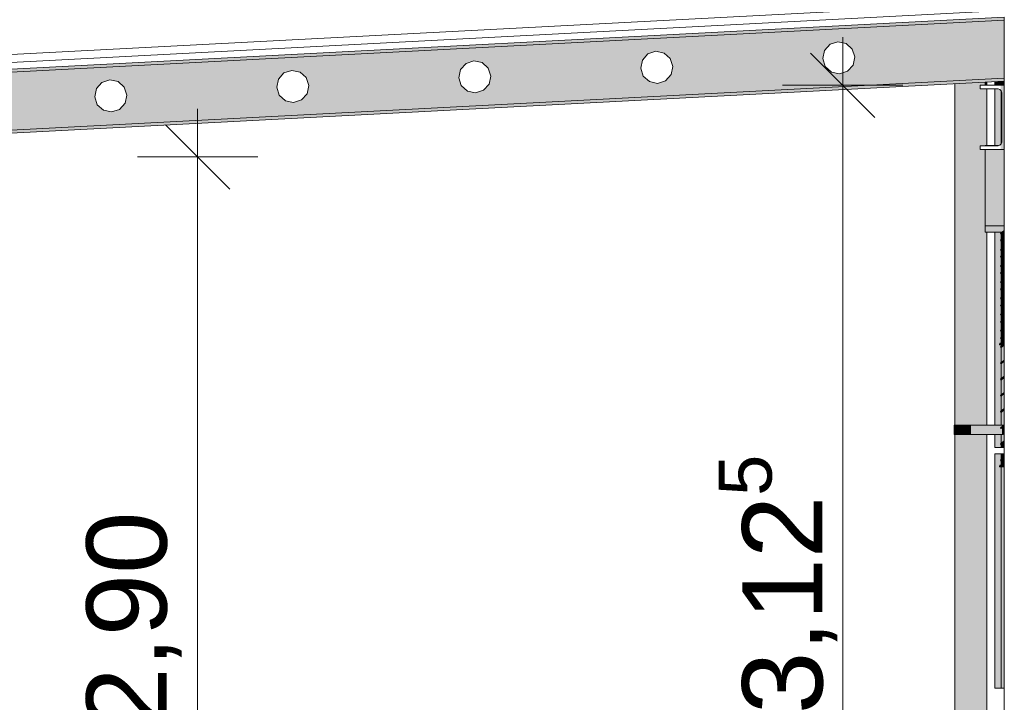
# Model space of a CAD drawing. Header units: metres. Extents: x -52 to 321, y -8 to 26.
# Tile 245 of 256: x 293.95 to 297.02, y 1.16 to 3.29. Entities that reach past the tile are written whole.
import ezdxf

# ---------------------------------------------------------------- set-up
doc = ezdxf.new("R2010")
doc.units = ezdxf.units.M
doc.header["$MEASUREMENT"] = 0
for name, color, linetype in [('10 Fassade', 7, 'Continuous'), ('10 Wand außen', 7, 'Continuous'), ('30 Dachaufbau', 7, 'Continuous'), ('30 Dachentwässerung', 7, 'Continuous'), ('30 Dachstuhl', 7, 'Continuous'), ('94 Genehmigungsplanung Bemaßung', 7, 'Continuous')]:
    doc.layers.add(name, color=color, linetype=linetype)
doc.styles.add('ERSTELLTER_STIL_2', font='arial.ttf')
doc.dimstyles.new('ERSTELLTER_STIL__3', dxfattribs={"dimtxt": 0.25, "dimasz": 0.19, "dimexe": 0.18, "dimexo": 0.1, "dimgap": 0, "dimtad": 1, "dimzin": 0, "dimdsep": 46, "dimtxsty": 'ERSTELLTER_STIL_2', "dimblk": 'ARROWHEAD_6', "dimblk1": 'ARROWHEAD_6', "dimblk2": 'ARROWHEAD_6', "dimcen": 0.09, "dimclrd": 7, "dimclre": 7, "dimclrt": 7, "dimazin": 0, "dimtfac": 1, "dimtdec": 4, "dimtmove": 0, "dimatfit": 3, "dimfxl": 1, "dimtolj": 1, "dimtzin": 0, "dimarcsym": 0})

# ---------------------------------------------------------------- blocks, each defined once
blk = doc.blocks.new('*D56', base_point=(33626.1154, -0.0027))
at = {"layer": '94 Genehmigungsplanung Bemaßung', "color": 7, "linetype": 'Continuous', "lineweight": 13}
for p, q in [((294.5046, 2.8619), (294.5046, 3.0119)), ((294.6046, 2.7619), (294.4046, 2.9619)), ((294.6921, 2.8619), (294.3171, 2.8619)), ((294.5046, -0.0381), (294.5046, 2.8619)), ((294.4046, 0.0619), (294.6046, -0.1381)), ((294.6921, -0.0381), (294.3171, -0.0381)), ((294.5046, -0.1881), (294.5046, -0.0381))]:
    blk.add_line(p, q, dxfattribs=at)
at = {"layer": '94 Genehmigungsplanung Bemaßung', "color": 7, "lineweight": 13, "insert": (294.4546, 1.0783), "char_height": 0.25, "attachment_point": 7, "rotation": 90, "style": 'ERSTELLTER_STIL_2'}
blk.add_mtext('\\A1;{\\pql;\\fArial|b0|i0|c0|p0;\\W1.000000;2,90}', dxfattribs=at)
blk = doc.blocks.new('ARROWHEAD_6')
at = {"color": 0, "linetype": 'Continuous', "lineweight": 0}
for p, q in [((-0.5, -0.5), (0.5, 0.5)), ((0, 0), (-1, 0))]:
    blk.add_line(p, q, dxfattribs=at)
blk = doc.blocks.new('*D57', base_point=(33626.1154, -0.0027))
at = {"layer": '94 Genehmigungsplanung Bemaßung', "color": 7, "linetype": 'Continuous', "lineweight": 13}
for p, q in [((296.5131, 3.0852), (296.5131, 3.2352)), ((296.6131, 2.9852), (296.4131, 3.1852)), ((296.7006, 3.0852), (296.3256, 3.0852)), ((296.5131, -0.0381), (296.5131, 3.0852)), ((296.4131, 0.0619), (296.6131, -0.1381)), ((296.7006, -0.0381), (296.3256, -0.0381)), ((296.5131, -0.1881), (296.5131, -0.0381))]:
    blk.add_line(p, q, dxfattribs=at)
at = {"layer": '94 Genehmigungsplanung Bemaßung', "color": 7, "lineweight": 13, "insert": (296.523, 1.127), "char_height": 0.25, "attachment_point": 7, "rotation": 90, "style": 'ERSTELLTER_STIL_2'}
blk.add_mtext('\\A1;{\\pql;\\fArial|b0|i0|c0|p0;\\W1.000000;3,12\\fArial|b0|i0|c0|p0;\\W1.000000;\\A1{\\H.66x;\\S5^  ;}}', dxfattribs=at)

msp = doc.modelspace()

# ---------------------------------------------------------------- hatches: boundary and pattern name
at = {"layer": '10 Fassade', "linetype": 'Continuous', "lineweight": 0, "true_color": 0x000000}
for points in [[(297.0061, 3.0972), (296.9861, 3.0962), (296.9861, 3.0852), (297.0061, 3.0852)], [(297.0161, 3.0977), (297.0061, 3.0972), (297.0061, 3.0852), (297.0161, 3.0852)], [(296.9966, 3.0737), (296.9861, 3.0737), (296.9861, 2.8973), (296.9985, 2.8973), (297.0023, 2.8983), (297.0061, 2.902), (297.0061, 3.0685), (297.0023, 3.0722)], [(297.0061, 2.902), (297.0065, 2.9025), (297.0081, 2.9082), (297.0081, 3.0622), (297.0065, 3.068), (297.0061, 3.0685)], [(297.0061, 2.6273), (296.9861, 2.6273), (296.9861, 2.0273), (297.0061, 2.0273), (297.0061, 2.0666), (297.0058, 2.0664), (297.0043, 2.069), (297.0061, 2.0704), (297.0061, 2.1171), (297.0058, 2.1169), (297.0043, 2.1195), (297.0061, 2.1208), (297.0061, 2.1675), (297.0058, 2.1673), (297.0043, 2.1699), (297.0061, 2.1713), (297.0061, 2.2179), (297.0058, 2.2177), (297.0043, 2.2203), (297.0061, 2.2217), (297.0061, 2.2683), (297.0058, 2.2682), (297.0043, 2.2707), (297.0061, 2.2721), (297.0061, 2.2773), (297.0011, 2.2773), (297.0011, 2.2788), (297.0026, 2.2788), (297.0026, 2.2818), (297.0061, 2.2818), (297.0061, 2.2955), (297.0058, 2.2953), (297.0043, 2.2979), (297.0061, 2.2993), (297.0061, 2.3188), (297.0058, 2.3186), (297.0043, 2.3212), (297.0061, 2.3226), (297.0061, 2.3463), (297.0058, 2.3461), (297.0043, 2.3487), (297.0061, 2.3501), (297.0061, 2.3692), (297.0058, 2.369), (297.0043, 2.3716), (297.0061, 2.373), (297.0061, 2.3971), (297.0058, 2.3969), (297.0043, 2.3995), (297.0061, 2.4008), (297.0061, 2.4196), (297.0058, 2.4194), (297.0043, 2.422), (297.0061, 2.4234), (297.0061, 2.4478), (297.0058, 2.4476), (297.0043, 2.4502), (297.0061, 2.4516), (297.0061, 2.47), (297.0058, 2.4699), (297.0043, 2.4725), (297.0061, 2.4738), (297.0061, 2.4986), (297.0058, 2.4984), (297.0043, 2.501), (297.0061, 2.5024), (297.0061, 2.5205), (297.0058, 2.5203), (297.0043, 2.5229), (297.0061, 2.5243), (297.0061, 2.5494), (297.0058, 2.5492), (297.0043, 2.5518), (297.0061, 2.5531), (297.0061, 2.5709), (297.0058, 2.5707), (297.0043, 2.5733), (297.0061, 2.5747), (297.0061, 2.6001), (297.0058, 2.5999), (297.0043, 2.6025), (297.0061, 2.6039), (297.0061, 2.6213), (297.0058, 2.6211), (297.0043, 2.6237), (297.0061, 2.6251)], [(297.0135, 2.6273), (297.0061, 2.6213), (297.0061, 2.6039), (297.0161, 2.6119), (297.0161, 2.6273)], [(297.0061, 2.6251), (297.0088, 2.6273), (297.0061, 2.6273)], [(297.0061, 2.5747), (297.0161, 2.5826), (297.0161, 2.6081), (297.0061, 2.6001)], [(297.0161, 2.5789), (297.0061, 2.5709), (297.0061, 2.5531), (297.0161, 2.5611)], [(297.0061, 2.5494), (297.0061, 2.5243), (297.0161, 2.5322), (297.0161, 2.5573)], [(297.0161, 2.5284), (297.0061, 2.5205), (297.0061, 2.5024), (297.0161, 2.5103)], [(297.0061, 2.4738), (297.0161, 2.4818), (297.0161, 2.5066), (297.0061, 2.4986)], [(297.0061, 2.47), (297.0061, 2.4516), (297.0161, 2.4596), (297.0161, 2.478)], [(297.0161, 2.4558), (297.0061, 2.4478), (297.0061, 2.4234), (297.0161, 2.4314)], [(297.0061, 2.4196), (297.0061, 2.4008), (297.0161, 2.4088), (297.0161, 2.4276)], [(297.0061, 2.3971), (297.0061, 2.373), (297.0161, 2.3809), (297.0161, 2.405)], [(297.0161, 2.3771), (297.0061, 2.3692), (297.0061, 2.3501), (297.0161, 2.358)], [(297.0161, 2.3543), (297.0061, 2.3463), (297.0061, 2.3226), (297.0161, 2.3305)], [(297.0061, 2.3188), (297.0061, 2.2993), (297.0161, 2.3073), (297.0161, 2.3267)], [(297.0061, 2.2818), (297.0161, 2.2818), (297.0161, 2.3035), (297.0061, 2.2955)], [(297.0061, 2.2721), (297.0125, 2.2773), (297.0061, 2.2773)], [(297.0161, 2.2763), (297.0061, 2.2683), (297.0061, 2.2217), (297.0161, 2.2297)], [(297.0161, 2.2259), (297.0061, 2.2179), (297.0061, 2.1713), (297.0161, 2.1792)], [(297.0161, 2.1754), (297.0061, 2.1675), (297.0061, 2.1208), (297.0161, 2.1288)], [(297.0161, 2.125), (297.0061, 2.1171), (297.0061, 2.0704), (297.0161, 2.0784)], [(297.0161, 2.0746), (297.0061, 2.0666), (297.0061, 2.0273), (297.012, 2.0273), (297.012, 2.0247), (297.0161, 2.028)], [(297.0061, 1.9696), (297.0161, 1.9775), (297.0161, 2.0242), (297.012, 2.0209), (297.012, 1.9973), (297.0061, 1.9973)], [(296.9861, 1.9573), (297.0061, 1.9573), (297.0061, 1.9658), (297.0058, 1.9656), (297.0043, 1.9682), (297.0061, 1.9696), (297.0061, 1.9973), (296.9861, 1.9973)], [(297.0061, 1.9573), (297.0161, 1.9573), (297.0161, 1.9737), (297.0061, 1.9658)], [(296.9861, 1.2073), (297.0061, 1.2073), (297.0061, 1.8973), (297.0011, 1.8973), (297.0011, 1.8988), (297.0026, 1.8988), (297.0026, 1.9018), (297.0061, 1.9018), (297.0061, 1.9154), (297.0058, 1.9152), (297.0043, 1.9178), (297.0061, 1.9191), (297.0061, 1.9373), (296.9861, 1.9373)], [(297.0061, 1.9373), (297.0061, 1.9191), (297.0161, 1.9271), (297.0161, 1.9373)], [(297.0061, 1.9154), (297.0061, 1.9018), (297.0161, 1.9018), (297.0161, 1.9233)], [(297.0161, 1.8973), (297.0061, 1.8973), (297.0061, 1.2073), (297.0161, 1.2073)]]:
    msp.add_hatch(color=18, dxfattribs=at).paths.add_polyline_path(points)
at = {"layer": '10 Wand außen', "linetype": 'Continuous', "lineweight": 0, "true_color": 0x000000}
for points in [[(296.9985, 2.8973), (296.9561, 2.8973), (296.9561, 2.8967), (296.9966, 2.8967)], [(297.0161, 2.8852), (296.9561, 2.8852), (296.9561, 2.6473), (297.0161, 2.6473)], [(297.0161, 2.6473), (296.9561, 2.6473), (296.9561, 2.6273), (297.0088, 2.6273), (297.0161, 2.6331)], [(297.0161, 2.6331), (297.0043, 2.6237), (297.0058, 2.6211), (297.0161, 2.6293)], [(297.0161, 2.6119), (297.0043, 2.6025), (297.0058, 2.5999), (297.0161, 2.6081)], [(297.0135, 2.6273), (297.0161, 2.6273), (297.0161, 2.6293)], [(297.0161, 2.5826), (297.0043, 2.5733), (297.0058, 2.5707), (297.0161, 2.5789)], [(297.0161, 2.5611), (297.0043, 2.5518), (297.0058, 2.5492), (297.0161, 2.5573)], [(297.0161, 2.5322), (297.0043, 2.5229), (297.0058, 2.5203), (297.0161, 2.5284)], [(297.0161, 2.5103), (297.0043, 2.501), (297.0058, 2.4984), (297.0161, 2.5066)], [(297.0161, 2.4818), (297.0043, 2.4725), (297.0058, 2.4699), (297.0161, 2.478)], [(297.0161, 2.4596), (297.0043, 2.4502), (297.0058, 2.4476), (297.0161, 2.4558)], [(297.0161, 2.4314), (297.0043, 2.422), (297.0058, 2.4194), (297.0161, 2.4276)], [(297.0161, 2.4088), (297.0043, 2.3995), (297.0058, 2.3969), (297.0161, 2.405)], [(297.0161, 2.3809), (297.0043, 2.3716), (297.0058, 2.369), (297.0161, 2.3771)], [(297.0161, 2.358), (297.0043, 2.3487), (297.0058, 2.3461), (297.0161, 2.3543)], [(297.0161, 2.3305), (297.0043, 2.3212), (297.0058, 2.3186), (297.0161, 2.3267)], [(297.0161, 2.3073), (297.0043, 2.2979), (297.0058, 2.2953), (297.0161, 2.3035)], [(297.0011, 2.2788), (297.0011, 2.2773), (297.0125, 2.2773), (297.0161, 2.2801), (297.0161, 2.2818), (297.0026, 2.2818), (297.0026, 2.2788)], [(297.0161, 2.2801), (297.0043, 2.2707), (297.0058, 2.2682), (297.0161, 2.2763)], [(297.0161, 2.2297), (297.0043, 2.2203), (297.0058, 2.2177), (297.0161, 2.2259)], [(297.0161, 2.1792), (297.0043, 2.1699), (297.0058, 2.1673), (297.0161, 2.1754)], [(297.0161, 2.1288), (297.0043, 2.1195), (297.0058, 2.1169), (297.0161, 2.125)], [(297.0161, 2.0784), (297.0043, 2.069), (297.0058, 2.0664), (297.0161, 2.0746)], [(297.0161, 2.028), (297.0043, 2.0186), (297.0058, 2.016), (297.0161, 2.0242)], [(297.0161, 1.9775), (297.0043, 1.9682), (297.0058, 1.9656), (297.0161, 1.9737)], [(297.0026, 1.8988), (297.0011, 1.8988), (297.0011, 1.8973), (297.0161, 1.8973), (297.0161, 1.9018), (297.0026, 1.9018)], [(297.0161, 1.9271), (297.0043, 1.9178), (297.0058, 1.9152), (297.0161, 1.9233)]]:
    msp.add_hatch(color=18, dxfattribs=at).paths.add_polyline_path(points)
at = {"layer": '30 Dachentwässerung', "linetype": 'Continuous', "lineweight": 0, "true_color": 0x000000}
for points in [[(296.8621, 2.0273), (296.8688, 2.0273), (296.8688, 3.09), (296.8621, 3.0897)], [(296.8871, 3.091), (296.8688, 3.09), (296.8688, 2.0273), (296.8871, 2.0273)], [(296.8871, 2.0273), (296.9121, 2.0273), (296.9121, 3.0923), (296.8871, 3.091)], [(296.9121, 3.0923), (296.9121, 2.0273), (296.9371, 2.0273), (296.9371, 3.0936)], [(296.9371, 2.0273), (296.9554, 2.0273), (296.9554, 2.8852), (296.9411, 2.8852), (296.9411, 2.8967), (296.9554, 2.8967), (296.9554, 3.0737), (296.9411, 3.0737), (296.9411, 3.0852), (296.9554, 3.0852), (296.9554, 3.0946), (296.9371, 3.0936)], [(296.9621, 3.0949), (296.9554, 3.0946), (296.9554, 3.0852), (296.9621, 3.0852)], [(296.9621, 3.0737), (296.9554, 3.0737), (296.9554, 2.8967), (296.9561, 2.8967), (296.9561, 2.8973), (296.9621, 2.8973)], [(296.9561, 2.8852), (296.9554, 2.8852), (296.9554, 2.0273), (296.9621, 2.0273), (296.9621, 2.6273), (296.9611, 2.6273), (296.9561, 2.6273)], [(296.8669, 1.9973), (296.8669, 2.0273), (296.86, 2.0273), (296.86, 1.9973)], [(296.886, 1.9973), (296.886, 2.0273), (296.8669, 2.0273), (296.8669, 1.9973)], [(296.912, 1.9973), (296.912, 2.0273), (296.886, 2.0273), (296.886, 1.9973)], [(296.912, 1.9973), (297.01, 1.9973), (297.01, 2.0193), (297.0058, 2.016), (297.0043, 2.0186), (297.01, 2.0231), (297.01, 2.0273), (296.912, 2.0273)], [(297.01, 2.0273), (297.01, 2.0231), (297.012, 2.0247), (297.012, 2.0273)], [(296.8621, 1.9973), (296.8621, 0.3273), (296.8688, 0.3273), (296.8688, 1.9973)], [(296.8688, 0.3273), (296.8871, 0.3273), (296.8871, 1.9973), (296.8688, 1.9973)], [(296.9121, 1.9973), (296.8871, 1.9973), (296.8871, 0.3273), (296.9121, 0.3273)], [(296.9371, 1.9973), (296.9121, 1.9973), (296.9121, 0.3273), (296.9371, 0.3273)], [(296.9371, 1.9973), (296.9371, 0.3273), (296.9554, 0.3273), (296.9554, 1.9973)], [(296.9554, 0.3273), (296.9621, 0.3273), (296.9621, 1.9973), (296.9554, 1.9973)], [(297.01, 1.9973), (297.012, 1.9973), (297.012, 2.0209), (297.01, 2.0193)]]:
    msp.add_hatch(color=18, dxfattribs=at).paths.add_polyline_path(points)
at = {"layer": '30 Dachstuhl', "linetype": 'Continuous', "lineweight": 0, "true_color": 0x000000}
for points in [[(294.4197, 3.2067), (294.4197, 3.2067), (297.0092, 3.3424), (297.0092, 3.3424)], [(292.0175, 3.057), (292.0176, 3.0558), (297.0107, 3.3175), (297.0107, 3.3186)], [(292.0184, 3.0361), (292.0173, 3.036), (292.0173, 3.026), (297.0161, 3.288), (297.0161, 3.2977), (292.0184, 3.0358)], [(297.0161, 3.1078), (292.0173, 2.8458), (292.0173, 2.8358), (292.4656, 2.8593), (292.4656, 2.8619), (292.5161, 2.8619), (297.0161, 3.0977)], [(297.0049, 2.9008), (297.0049, 2.8852), (297.0161, 2.8852), (297.0161, 3.0852), (297.0049, 3.0852), (297.0049, 3.0696), (297.0065, 3.068), (297.0081, 3.0622), (297.0081, 2.9082), (297.0065, 2.9025)]]:
    msp.add_hatch(color=18, dxfattribs=at).paths.add_polyline_path(points)
h = msp.add_hatch(color=18, dxfattribs=at)
h.paths.add_polyline_path([(292.0173, 2.8458), (297.0161, 3.1078), (297.0161, 3.288), (292.0173, 3.026)])
h.paths.add_polyline_path([(292.4921, 2.9358), (292.4841, 2.9604), (292.4895, 2.9857), (292.5068, 3.0049), (292.5314, 3.0129), (292.5567, 3.0075), (292.576, 2.9902), (292.584, 2.9656), (292.5786, 2.9403), (292.5613, 2.921), (292.5367, 2.9131), (292.5113, 2.9184)], flags=0)
h.paths.add_polyline_path([(293.0588, 2.9654), (293.0508, 2.9901), (293.0561, 3.0154), (293.0735, 3.0346), (293.0981, 3.0426), (293.1234, 3.0372), (293.1426, 3.0199), (293.1506, 2.9953), (293.1452, 2.97), (293.1279, 2.9507), (293.1033, 2.9427), (293.078, 2.9481)], flags=0)
h.paths.add_polyline_path([(293.6254, 2.9951), (293.6174, 3.0198), (293.6228, 3.0451), (293.6401, 3.0643), (293.6647, 3.0723), (293.69, 3.0669), (293.7093, 3.0496), (293.7173, 3.025), (293.7119, 2.9997), (293.6946, 2.9804), (293.67, 2.9724), (293.6446, 2.9778)], flags=0)
h.paths.add_polyline_path([(294.1921, 3.0248), (294.1841, 3.0495), (294.1894, 3.0748), (294.2068, 3.094), (294.2314, 3.102), (294.2567, 3.0966), (294.2759, 3.0793), (294.2839, 3.0547), (294.2785, 3.0294), (294.2612, 3.0101), (294.2366, 3.0021), (294.2113, 3.0075)], flags=0)
h.paths.add_polyline_path([(294.7587, 3.0545), (294.7507, 3.0792), (294.7561, 3.1045), (294.7734, 3.1237), (294.798, 3.1317), (294.8233, 3.1263), (294.8426, 3.109), (294.8506, 3.0844), (294.8452, 3.0591), (294.8279, 3.0398), (294.8033, 3.0318), (294.7779, 3.0372)], flags=0)
h.paths.add_polyline_path([(295.3174, 3.1089), (295.3227, 3.1342), (295.3401, 3.1534), (295.3647, 3.1614), (295.39, 3.156), (295.4092, 3.1387), (295.4172, 3.1141), (295.4119, 3.0888), (295.3945, 3.0695), (295.3699, 3.0615), (295.3446, 3.0669), (295.3254, 3.0842)], flags=0)
h.paths.add_polyline_path([(295.884, 3.1385), (295.8894, 3.1639), (295.9067, 3.1831), (295.9313, 3.1911), (295.9567, 3.1857), (295.9759, 3.1684), (295.9839, 3.1438), (295.9785, 3.1185), (295.9612, 3.0992), (295.9366, 3.0912), (295.9113, 3.0966), (295.892, 3.1139)], flags=0)
h.paths.add_polyline_path([(296.4507, 3.1682), (296.4561, 3.1936), (296.4734, 3.2128), (296.498, 3.2208), (296.5233, 3.2154), (296.5425, 3.1981), (296.5505, 3.1735), (296.5452, 3.1482), (296.5278, 3.1289), (296.5032, 3.1209), (296.4779, 3.1263), (296.4587, 3.1436)], flags=0)

# ---------------------------------------------------------------- linework, layer by layer
at = {"layer": '10 Fassade', "color": 7, "linetype": 'Continuous', "lineweight": 13}
for p, q in [((296.9861, 3.0962), (296.9861, 3.0852)), ((297.0061, 3.0852), (297.0061, 3.0972)), ((296.9861, 3.0737), (296.9861, 2.8973)), ((297.0061, 2.902), (297.0061, 3.0685)), ((296.9861, 2.6273), (296.9861, 2.0273)), ((297.0061, 2.6251), (297.0061, 2.6273)), ((297.0061, 2.6039), (297.0061, 2.6213)), ((297.0061, 2.5747), (297.0061, 2.6001)), ((297.0061, 2.5531), (297.0061, 2.5709)), ((297.0061, 2.5243), (297.0061, 2.5494)), ((297.0061, 2.5024), (297.0061, 2.5205)), ((297.0061, 2.4738), (297.0061, 2.4986)), ((297.0061, 2.4516), (297.0061, 2.47)), ((297.0061, 2.4234), (297.0061, 2.4478)), ((297.0061, 2.4008), (297.0061, 2.4196)), ((297.0061, 2.373), (297.0061, 2.3971)), ((297.0061, 2.3501), (297.0061, 2.3692)), ((297.0061, 2.3226), (297.0061, 2.3463)), ((297.0061, 2.2993), (297.0061, 2.3188)), ((297.0061, 2.2818), (297.0061, 2.2955)), ((297.0061, 2.2721), (297.0061, 2.2773)), ((297.0061, 2.2217), (297.0061, 2.2683)), ((297.0061, 2.1713), (297.0061, 2.2179)), ((297.0061, 2.1208), (297.0061, 2.1675)), ((297.0061, 2.0704), (297.0061, 2.1171)), ((297.0061, 2.0273), (297.0061, 2.0666)), ((296.9861, 1.9973), (296.9861, 1.9573)), ((297.0061, 1.9696), (297.0061, 1.9973)), ((297.0061, 1.9573), (297.0061, 1.9658)), ((296.9861, 1.9573), (297.0061, 1.9573)), ((296.9861, 1.9373), (296.9861, 1.2073)), ((297.0061, 1.9373), (296.9861, 1.9373)), ((297.0161, 1.9573), (297.0061, 1.9573)), ((297.0161, 1.9373), (297.0061, 1.9373)), ((297.0061, 1.9191), (297.0061, 1.9373)), ((297.0061, 1.9018), (297.0061, 1.9154)), ((297.0061, 1.2073), (297.0061, 1.8973)), ((296.9861, 1.2073), (297.0061, 1.2073)), ((297.0161, 1.2073), (297.0061, 1.2073))]:
    msp.add_line(p, q, dxfattribs=at)
at = {"layer": '10 Wand außen', "color": 7, "linetype": 'Continuous', "lineweight": 13}
for p, q in [((297.0161, -0.0027), (297.0161, 3.2977)), ((296.9561, 2.8967), (296.9561, 2.8973)), ((296.9561, 2.8973), (296.9985, 2.8973)), ((296.9561, 2.6473), (296.9561, 2.8852)), ((296.9611, 2.6473), (296.9561, 2.6473)), ((296.9561, 2.6273), (296.9561, 2.6473)), ((297.0161, 2.6473), (296.9611, 2.6473)), ((296.9611, 2.6273), (296.9561, 2.6273)), ((297.0088, 2.6273), (296.9611, 2.6273)), ((297.0161, 2.6331), (297.0043, 2.6237)), ((297.0043, 2.6237), (297.0058, 2.6211)), ((297.0161, 2.6119), (297.0043, 2.6025)), ((297.0058, 2.6211), (297.0161, 2.6293)), ((297.0058, 2.5999), (297.0161, 2.6081)), ((297.0161, 2.6273), (297.0135, 2.6273)), ((297.0043, 2.6025), (297.0058, 2.5999)), ((297.0161, 2.5826), (297.0043, 2.5733)), ((297.0058, 2.5707), (297.0161, 2.5789)), ((297.0043, 2.5733), (297.0058, 2.5707)), ((297.0161, 2.5611), (297.0043, 2.5518)), ((297.0043, 2.5518), (297.0058, 2.5492)), ((297.0058, 2.5492), (297.0161, 2.5573)), ((297.0161, 2.5322), (297.0043, 2.5229)), ((297.0043, 2.5229), (297.0058, 2.5203)), ((297.0058, 2.5203), (297.0161, 2.5284)), ((297.0161, 2.5103), (297.0043, 2.501)), ((297.0043, 2.501), (297.0058, 2.4984)), ((297.0058, 2.4984), (297.0161, 2.5066)), ((297.0161, 2.4818), (297.0043, 2.4725)), ((297.0043, 2.4725), (297.0058, 2.4699)), ((297.0161, 2.4596), (297.0043, 2.4502)), ((297.0058, 2.4699), (297.0161, 2.478)), ((297.0058, 2.4476), (297.0161, 2.4558)), ((297.0043, 2.4502), (297.0058, 2.4476)), ((297.0161, 2.4314), (297.0043, 2.422)), ((297.0043, 2.422), (297.0058, 2.4194)), ((297.0058, 2.4194), (297.0161, 2.4276)), ((297.0161, 2.4088), (297.0043, 2.3995)), ((297.0043, 2.3995), (297.0058, 2.3969)), ((297.0058, 2.3969), (297.0161, 2.405)), ((297.0161, 2.3809), (297.0043, 2.3716)), ((297.0043, 2.3716), (297.0058, 2.369)), ((297.0058, 2.369), (297.0161, 2.3771)), ((297.0161, 2.358), (297.0043, 2.3487)), ((297.0043, 2.3487), (297.0058, 2.3461)), ((297.0161, 2.3305), (297.0043, 2.3212)), ((297.0058, 2.3461), (297.0161, 2.3543)), ((297.0043, 2.3212), (297.0058, 2.3186)), ((297.0161, 2.3073), (297.0043, 2.2979)), ((297.0058, 2.3186), (297.0161, 2.3267)), ((297.0058, 2.2953), (297.0161, 2.3035)), ((297.0026, 2.2788), (297.0011, 2.2788)), ((297.0011, 2.2788), (297.0011, 2.2773)), ((297.0011, 2.2773), (297.0125, 2.2773)), ((297.0161, 2.2818), (297.0026, 2.2818)), ((297.0026, 2.2818), (297.0026, 2.2788)), ((297.0043, 2.2979), (297.0058, 2.2953)), ((297.0161, 2.2801), (297.0043, 2.2707)), ((297.0043, 2.2707), (297.0058, 2.2682)), ((297.0058, 2.2682), (297.0161, 2.2763)), ((297.0161, 2.2297), (297.0043, 2.2203)), ((297.0043, 2.2203), (297.0058, 2.2177)), ((297.0058, 2.2177), (297.0161, 2.2259)), ((297.0161, 2.1792), (297.0043, 2.1699)), ((297.0043, 2.1699), (297.0058, 2.1673)), ((297.0058, 2.1673), (297.0161, 2.1754)), ((297.0161, 2.1288), (297.0043, 2.1195)), ((297.0043, 2.1195), (297.0058, 2.1169)), ((297.0058, 2.1169), (297.0161, 2.125)), ((297.0161, 2.0784), (297.0043, 2.069)), ((297.0043, 2.069), (297.0058, 2.0664)), ((297.0058, 2.0664), (297.0161, 2.0746)), ((297.0161, 2.028), (297.0043, 2.0186)), ((297.0058, 2.016), (297.0161, 2.0242)), ((297.0043, 2.0186), (297.0058, 2.016)), ((297.0161, 1.9775), (297.0043, 1.9682)), ((297.0043, 1.9682), (297.0058, 1.9656)), ((297.0058, 1.9656), (297.0161, 1.9737)), ((297.0161, 1.9018), (297.0026, 1.9018)), ((297.0026, 1.9018), (297.0026, 1.8988)), ((297.0161, 1.9271), (297.0043, 1.9178)), ((297.0043, 1.9178), (297.0058, 1.9152)), ((297.0058, 1.9152), (297.0161, 1.9233)), ((297.0026, 1.8988), (297.0011, 1.8988)), ((297.0011, 1.8988), (297.0011, 1.8973)), ((297.0011, 1.8973), (297.0161, 1.8973))]:
    msp.add_line(p, q, dxfattribs=at)
at = {"layer": '30 Dachaufbau', "color": 7, "linetype": 'Continuous', "lineweight": 13}
for p, q in [((292.0173, 3.0558), (297.0161, 3.3178)), ((292.0184, 3.0358), (297.0161, 3.2977))]:
    msp.add_line(p, q, dxfattribs=at)
at = {"layer": '30 Dachentwässerung', "color": 7, "linetype": 'Continuous', "lineweight": 13}
for p, q in [((296.8621, 3.0897), (296.8621, 2.0273)), ((296.9621, 3.0949), (296.9621, 3.0852)), ((296.9621, 3.0737), (296.9621, 2.8973)), ((296.9621, 2.6273), (296.9621, 2.0273)), ((296.8669, 2.0273), (296.86, 2.0273)), ((296.86, 1.9973), (296.86, 2.0273)), ((296.886, 2.0273), (296.8669, 2.0273)), ((296.912, 2.0273), (296.886, 2.0273)), ((297.01, 2.0273), (296.912, 2.0273)), ((297.012, 2.0273), (297.01, 2.0273)), ((297.01, 2.0231), (297.01, 2.0273)), ((297.012, 2.0247), (297.012, 2.0273)), ((296.8669, 1.9973), (296.86, 1.9973)), ((296.8621, 1.9973), (296.8621, 0.3273)), ((296.886, 1.9973), (296.8669, 1.9973)), ((296.912, 1.9973), (296.886, 1.9973)), ((297.01, 1.9973), (296.912, 1.9973)), ((296.9621, 1.9973), (296.9621, 0.3273)), ((297.01, 1.9973), (297.01, 2.0193)), ((297.012, 1.9973), (297.01, 1.9973)), ((297.012, 1.9973), (297.012, 2.0209))]:
    msp.add_line(p, q, dxfattribs=at)
at = {"layer": '30 Dachstuhl', "color": 7, "linetype": 'Continuous', "lineweight": 13}
for p, q in [((292.016, 3.0808), (297.0092, 3.3424)), ((292.0163, 3.0808), (297.0094, 3.3424)), ((292.0173, 3.026), (297.0161, 3.288)), ((296.4734, 3.2128), (296.498, 3.2208)), ((296.498, 3.2208), (296.498, 3.2208)), ((296.498, 3.2208), (296.5233, 3.2154)), ((295.9067, 3.1831), (295.9313, 3.1911)), ((295.9313, 3.1911), (295.9313, 3.1911)), ((295.9313, 3.1911), (295.9567, 3.1857)), ((296.4507, 3.1682), (296.4561, 3.1936)), ((296.4561, 3.1936), (296.4734, 3.2128)), ((296.5233, 3.2154), (296.5425, 3.1981)), ((296.5425, 3.1981), (296.5505, 3.1735)), ((295.3401, 3.1534), (295.3647, 3.1614)), ((295.3647, 3.1614), (295.3647, 3.1614)), ((295.3647, 3.1614), (295.39, 3.156)), ((295.884, 3.1385), (295.8894, 3.1639)), ((295.8894, 3.1639), (295.9067, 3.1831)), ((295.9567, 3.1857), (295.9759, 3.1684)), ((295.9759, 3.1684), (295.9839, 3.1438)), ((296.4587, 3.1436), (296.4507, 3.1682)), ((296.5505, 3.1735), (296.5452, 3.1482)), ((294.7734, 3.1237), (294.798, 3.1317)), ((294.798, 3.1317), (294.798, 3.1317)), ((294.798, 3.1317), (294.8233, 3.1263)), ((295.3174, 3.1089), (295.3227, 3.1342)), ((295.3227, 3.1342), (295.3401, 3.1534)), ((295.39, 3.156), (295.4092, 3.1387)), ((295.4092, 3.1387), (295.4172, 3.1141)), ((295.892, 3.1139), (295.884, 3.1385)), ((295.9839, 3.1438), (295.9785, 3.1185)), ((296.4779, 3.1263), (296.4587, 3.1436)), ((296.5278, 3.1289), (296.5032, 3.1209)), ((296.5452, 3.1482), (296.5278, 3.1289)), ((297.0161, 3.1078), (292.0173, 2.8458)), ((292.5161, 2.8619), (297.0161, 3.0977)), ((294.2068, 3.094), (294.2314, 3.102)), ((294.2314, 3.102), (294.2314, 3.102)), ((294.2314, 3.102), (294.2567, 3.0966)), ((294.2567, 3.0966), (294.2759, 3.0793)), ((294.7507, 3.0792), (294.7561, 3.1045)), ((294.7561, 3.1045), (294.7734, 3.1237)), ((294.8233, 3.1263), (294.8426, 3.109)), ((294.8426, 3.109), (294.8506, 3.0844)), ((295.3254, 3.0842), (295.3174, 3.1089)), ((295.4172, 3.1141), (295.4119, 3.0888)), ((295.9113, 3.0966), (295.892, 3.1139)), ((295.9113, 3.0966), (295.9113, 3.0966)), ((295.9366, 3.0912), (295.9113, 3.0966)), ((295.9612, 3.0992), (295.9366, 3.0912)), ((295.9785, 3.1185), (295.9612, 3.0992)), ((296.4779, 3.1263), (296.4779, 3.1263)), ((296.5032, 3.1209), (296.4779, 3.1263)), ((296.5032, 3.1209), (296.5032, 3.1209)), ((294.1841, 3.0495), (294.1894, 3.0748)), ((294.1894, 3.0748), (294.2068, 3.094)), ((294.2759, 3.0793), (294.2839, 3.0547)), ((294.7587, 3.0545), (294.7507, 3.0792)), ((294.8506, 3.0844), (294.8452, 3.0591)), ((295.3446, 3.0669), (295.3254, 3.0842)), ((295.3446, 3.0669), (295.3446, 3.0669)), ((295.3699, 3.0615), (295.3446, 3.0669)), ((295.3945, 3.0695), (295.3699, 3.0615)), ((295.4119, 3.0888), (295.3945, 3.0695)), ((295.9366, 3.0912), (295.9366, 3.0912)), ((296.9411, 3.0737), (296.9411, 3.0852)), ((296.9411, 3.0852), (297.0161, 3.0852)), ((296.9966, 3.0737), (296.9411, 3.0737)), ((297.0023, 3.0722), (296.9966, 3.0737)), ((297.0065, 3.068), (297.0023, 3.0722)), ((297.0081, 3.0622), (297.0065, 3.068)), ((294.1921, 3.0248), (294.1841, 3.0495)), ((294.2839, 3.0547), (294.2785, 3.0294)), ((294.7779, 3.0372), (294.7587, 3.0545)), ((294.778, 3.0372), (294.7779, 3.0372)), ((294.8033, 3.0318), (294.7779, 3.0372)), ((294.8279, 3.0398), (294.8033, 3.0318)), ((294.8452, 3.0591), (294.8279, 3.0398)), ((295.3699, 3.0615), (295.3699, 3.0615)), ((297.0081, 2.9082), (297.0081, 3.0622)), ((294.2113, 3.0075), (294.1921, 3.0248)), ((294.2113, 3.0075), (294.2113, 3.0075)), ((294.2366, 3.0021), (294.2113, 3.0075)), ((294.2612, 3.0101), (294.2366, 3.0021)), ((294.2785, 3.0294), (294.2612, 3.0101)), ((294.8033, 3.0318), (294.8033, 3.0318)), ((294.2366, 3.0021), (294.2366, 3.0021)), ((296.9411, 2.8852), (296.9411, 2.8967)), ((296.9411, 2.8967), (296.9966, 2.8967)), ((297.0161, 2.8852), (296.9411, 2.8852)), ((296.9966, 2.8967), (297.0023, 2.8983)), ((297.0023, 2.8983), (297.0065, 2.9025)), ((297.0065, 2.9025), (297.0081, 2.9082))]:
    msp.add_line(p, q, dxfattribs=at)

# ---------------------------------------------------------------- dimensions: what is measured, and where the dimension line sits
at = {"layer": '94 Genehmigungsplanung Bemaßung', "color": 7, "linetype": 'Continuous', "lineweight": 13}
for base, p1, p2, picture, middle in [((296.5131, 3.0852), (292.5656, -0.0381), (297.0161, 3.0852), '*D57', (296.3381, 1.7872)), ((294.5046, 2.8619), (292.5297, -0.0381), (292.5656, 2.8619), '*D56', (294.3296, 1.4019))]:
    dim = msp.add_linear_dim(base=base, p1=p1, p2=p2, angle=90, dimstyle='ERSTELLTER_STIL__3', dxfattribs=at)
    dim.commit()
    dim.dimension.update_dxf_attribs({"geometry": picture, "text_midpoint": middle, "dimtype": 160, "text_rotation": 90})

doc.saveas('drawing.dxf')
